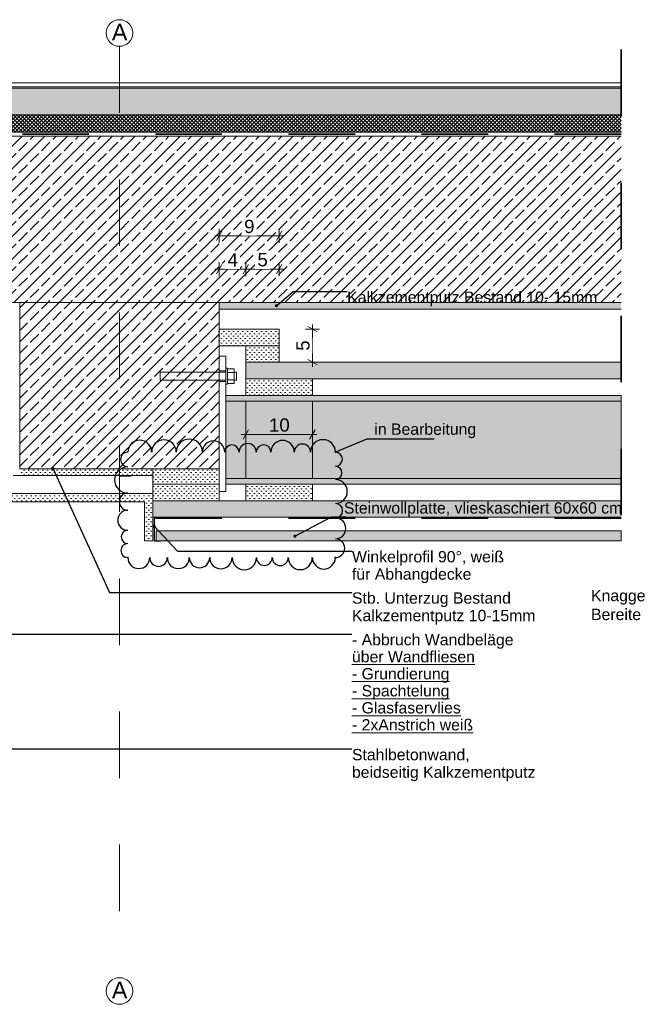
# Model space of a CAD drawing. Header units: metres. Extents: x 0 to 114, y 1 to 7.
# Tile 19 of 50: x 0.4 to 1.33, y 5.31 to 6.79. Entities that reach past the tile are written whole.
import ezdxf

# ---------------------------------------------------------------- set-up
doc = ezdxf.new("R2010")
doc.units = ezdxf.units.M
doc.header["$MEASUREMENT"] = 0
for name, pattern in [('ACAD_ISO02W100', [0.015, 0.012, -0.003]), ('Achse', [0.04, 0.02, -0.01, 0, -0.01]), ('Strichlinie eng', [0.023, 0.015, -0.008]), ('Wipeout_Contour', [1, 0, -1])]:
    doc.linetypes.add(name, pattern=pattern)
for name, color, linetype in [('152 - Bemaßung_ Beschriftung.Ausbau', 7, 'Continuous'), ('209 - Marker.Änderung', 7, 'Continuous'), ('301 - Elemente.Linie', 7, 'Continuous'), ('603 - Struktur.Bodenplatte_ Decke Roh', 7, 'Continuous'), ('608 - Struktur.Träger', 7, 'Continuous'), ('650 - Abdeckung.Fußboden Aufbau', 7, 'Continuous'), ('Neubau_301 - Elemente.Linie', 7, 'Continuous'), ('Neubau_651 - Abdeckung.Decke abgehängt_ bekleidet', 7, 'Continuous'), ('Neubau_653 - Abdeckung.TB Verkofferung', 7, 'Continuous')]:
    doc.layers.add(name, color=color, linetype=linetype)
doc.styles.add('ERSTELLTER_STIL_1', font='txt')
doc.dimstyles.new('ERSTELLTER_STIL__1', dxfattribs={"dimtxt": 0.02, "dimasz": 0.01064, "dimexe": 0.18, "dimexo": 0.0625, "dimgap": 0, "dimtad": 1, "dimtih": 1, "dimtoh": 1, "dimzin": 0, "dimdsep": 46, "dimtxsty": 'ERSTELLTER_STIL_1', "dimblk": 'ARROWHEAD_2', "dimblk1": 'ARROWHEAD_2', "dimblk2": 'ARROWHEAD_2', "dimcen": 0.09, "dimse1": 1, "dimse2": 1, "dimclrd": 7, "dimclre": 7, "dimclrt": 7, "dimazin": 0, "dimtfac": 1, "dimtdec": 4, "dimtmove": 0, "dimatfit": 3, "dimfxl": 1, "dimtolj": 1, "dimtzin": 0, "dimarcsym": 0})
doc.dimstyles.new('ERSTELLTER_STIL__2', dxfattribs={"dimtxt": 0.02, "dimasz": 0.01064, "dimexe": 0.18, "dimexo": 0.0625, "dimgap": 0, "dimtad": 1, "dimzin": 0, "dimdsep": 46, "dimtxsty": 'ERSTELLTER_STIL_1', "dimblk": 'ARROWHEAD_2', "dimblk1": 'ARROWHEAD_2', "dimblk2": 'ARROWHEAD_2', "dimcen": 0.09, "dimse1": 1, "dimse2": 1, "dimclrd": 7, "dimclre": 7, "dimclrt": 7, "dimazin": 0, "dimtfac": 1, "dimtdec": 4, "dimtmove": 0, "dimatfit": 3, "dimfxl": 1, "dimtolj": 1, "dimtzin": 0, "dimarcsym": 0})
doc.dimstyles.new('ERSTELLTER_STIL__3', dxfattribs={"dimtxt": 0.18, "dimasz": 0.00912, "dimexe": 0.18, "dimexo": 0.0625, "dimgap": 0, "dimtad": 0, "dimtih": 1, "dimtoh": 1, "dimdec": 4, "dimzin": 0, "dimdsep": 46, "dimcen": 0.09, "dimadec": 0, "dimazin": 0, "dimtfac": 1, "dimtdec": 4, "dimtmove": 0, "dimatfit": 3, "dimldrblk": 'ARROWHEAD_11', "dimfxl": 1, "dimtolj": 1, "dimtzin": 0, "dimarcsym": 0})
pattern_1 = [(45, (0, 0), (-0.01697056, 0.01697056), []), (45, (-0.008485, 0.008485), (-0.01697056, 0.01697056), [0.018, -0.006])]
pattern_2 = [(45, (0, 0), (-0.003535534, 0.003535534), [0, -0.005])]

# ---------------------------------------------------------------- blocks, each defined once
blk = doc.blocks.new('*D45')
at = {"layer": '152 - Bemaßung_ Beschriftung.Ausbau', "color": 7, "linetype": 'Continuous', "lineweight": 5}
for p, q in [((0.8505, 6.325), (0.8295, 6.325)), ((0.847, 6.321), (0.833, 6.329)), ((0.84, 6.325), (0.84, 6.3318)), ((0.84, 6.275), (0.84, 6.325)), ((0.833, 6.279), (0.847, 6.271)), ((0.8505, 6.275), (0.8295, 6.275)), ((0.84, 6.2682), (0.84, 6.275))]:
    blk.add_line(p, q, dxfattribs=at)
at = {"color": 254, "linetype": 'Wipeout_Contour', "lineweight": 0, "ltscale": 25.49373}
blk.add_wipeout([(0.8397, 6.2887), (0.8397, 6.3113), (0.8122, 6.3113), (0.8122, 6.2887)], dxfattribs=at).dxf.layer = '152 - Bemaßung_ Beschriftung.Ausbau'
at = {"layer": '152 - Bemaßung_ Beschriftung.Ausbau', "color": 7, "lineweight": 5, "insert": (0.836, 6.2924), "char_height": 0.02, "attachment_point": 7, "rotation": 90, "style": 'ERSTELLTER_STIL_1'}
blk.add_mtext('\\A1;{\\pql;\\fArial|b0|i0|c0|p38;5}', dxfattribs=at)
blk = doc.blocks.new('ARROWHEAD_2')
at = {"color": 0, "linetype": 'Continuous', "lineweight": 0}
for p, q in [((0, 0), (-1, 0)), ((-0.38, -0.66), (0.38, 0.66))]:
    blk.add_line(p, q, dxfattribs=at)
blk = doc.blocks.new('*D46')
at = {"layer": '152 - Bemaßung_ Beschriftung.Ausbau', "color": 7, "linetype": 'Continuous', "lineweight": 5}
for p, q in [((0.7, 6.4045), (0.7, 6.4255)), ((0.74, 6.4045), (0.74, 6.4255)), ((0.6931, 6.415), (0.7, 6.415)), ((0.704, 6.422), (0.6959, 6.408)), ((0.7, 6.415), (0.74, 6.415)), ((0.744, 6.422), (0.7359, 6.408))]:
    blk.add_line(p, q, dxfattribs=at)
at = {"color": 254, "linetype": 'Wipeout_Contour', "lineweight": 0, "ltscale": 25.953553}
blk.add_wipeout([(0.7086, 6.4152), (0.7313, 6.4152), (0.7313, 6.4427), (0.7086, 6.4427)], dxfattribs=at).dxf.layer = '152 - Bemaßung_ Beschriftung.Ausbau'
at = {"layer": '152 - Bemaßung_ Beschriftung.Ausbau', "color": 7, "lineweight": 5, "insert": (0.7124, 6.419), "char_height": 0.02, "attachment_point": 7, "style": 'ERSTELLTER_STIL_1'}
blk.add_mtext('\\A1;{\\pql;\\fArial|b0|i0|c0|p38;4}', dxfattribs=at)
blk = doc.blocks.new('*D47')
at = {"layer": '152 - Bemaßung_ Beschriftung.Ausbau', "color": 7, "linetype": 'Continuous', "lineweight": 5}
for p, q in [((0.74, 6.4045), (0.74, 6.4255)), ((0.79, 6.4045), (0.79, 6.4255)), ((0.744, 6.422), (0.7359, 6.408)), ((0.74, 6.415), (0.79, 6.415)), ((0.7859, 6.408), (0.794, 6.422)), ((0.79, 6.415), (0.7968, 6.415))]:
    blk.add_line(p, q, dxfattribs=at)
at = {"color": 254, "linetype": 'Wipeout_Contour', "lineweight": 0, "ltscale": 25.974086}
blk.add_wipeout([(0.7536, 6.4152), (0.7763, 6.4152), (0.7763, 6.4427), (0.7536, 6.4427)], dxfattribs=at).dxf.layer = '152 - Bemaßung_ Beschriftung.Ausbau'
at = {"layer": '152 - Bemaßung_ Beschriftung.Ausbau', "color": 7, "lineweight": 5, "insert": (0.7574, 6.419), "char_height": 0.02, "attachment_point": 7, "style": 'ERSTELLTER_STIL_1'}
blk.add_mtext('\\A1;{\\pql;\\fArial|b0|i0|c0|p38;5}', dxfattribs=at)
blk = doc.blocks.new('*D48')
at = {"layer": '152 - Bemaßung_ Beschriftung.Ausbau', "color": 7, "linetype": 'Continuous', "lineweight": 5}
for p, q in [((0.704, 6.472), (0.6959, 6.458)), ((0.7, 6.4545), (0.7, 6.4755)), ((0.7859, 6.458), (0.794, 6.472)), ((0.79, 6.4545), (0.79, 6.4755)), ((0.6931, 6.465), (0.7, 6.465)), ((0.7, 6.465), (0.79, 6.465)), ((0.79, 6.465), (0.7968, 6.465))]:
    blk.add_line(p, q, dxfattribs=at)
at = {"color": 254, "linetype": 'Wipeout_Contour', "lineweight": 0, "ltscale": 26.162907}
blk.add_wipeout([(0.7336, 6.4652), (0.7563, 6.4652), (0.7563, 6.4927), (0.7336, 6.4927)], dxfattribs=at).dxf.layer = '152 - Bemaßung_ Beschriftung.Ausbau'
at = {"layer": '152 - Bemaßung_ Beschriftung.Ausbau', "color": 7, "lineweight": 5, "insert": (0.7374, 6.469), "char_height": 0.02, "attachment_point": 7, "style": 'ERSTELLTER_STIL_1'}
blk.add_mtext('\\A1;{\\pql;\\fArial|b0|i0|c0|p38;9}', dxfattribs=at)
blk = doc.blocks.new('*D49')
at = {"layer": '152 - Bemaßung_ Beschriftung.Ausbau', "color": 7, "linetype": 'Continuous', "lineweight": 5}
for p, q in [((0.744, 6.1735), (0.7359, 6.1595)), ((0.74, 6.156), (0.74, 6.177)), ((0.8359, 6.1595), (0.844, 6.1735)), ((0.84, 6.156), (0.84, 6.177)), ((0.7331, 6.1665), (0.74, 6.1665)), ((0.74, 6.1665), (0.84, 6.1665)), ((0.84, 6.1665), (0.8468, 6.1665))]:
    blk.add_line(p, q, dxfattribs=at)
at = {"layer": '152 - Bemaßung_ Beschriftung.Ausbau', "color": 7, "lineweight": 5, "insert": (0.7748, 6.1705), "char_height": 0.02, "attachment_point": 7, "style": 'ERSTELLTER_STIL_1'}
blk.add_mtext('\\A1;{\\pql;\\fArial|b0|i0|c0|p38;10}', dxfattribs=at)
blk = doc.blocks.new('ARROWHEAD_11')
at = {"color": 0, "linetype": 'Continuous', "lineweight": 0}
blk.add_line((0, 0), (-1, 0), dxfattribs=at)
at = {"color": 0, "linetype": 'Continuous', "lineweight": 0, "const_width": 0.25, "flags": 128}
blk.add_lwpolyline([(-0.125, 0, 1), (0.125, 0, 1)], format="xyb", close=True, dxfattribs=at)

msp = doc.modelspace()

# ---------------------------------------------------------------- hatches: boundary and pattern name
at = {"layer": '603 - Struktur.Bodenplatte_ Decke Roh', "linetype": 'Continuous', "lineweight": 0, "true_color": 0xffdfdf}
msp.add_hatch(color=254, dxfattribs=at).paths.add_polyline_path([(1.3041, 6.225), (0.71, 6.225), (0.71, 6.092), (1.3041, 6.092)])
at = {"layer": '650 - Abdeckung.Fußboden Aufbau', "linetype": 'Continuous', "lineweight": 5}
h = msp.add_hatch(dxfattribs=at)
h.set_pattern_fill('Beton__unbewehrt_0001', color=1, style=0, pattern_type=2)
h.set_pattern_definition([(45, (0, 0), (-0.007071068, 0.007071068), [0.0075, -0.0025]), (45, (3e-18, 0.007071), (-0.007071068, 0.007071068), [0.0075, -0.0025])])
h.paths.add_polyline_path([(0.265, 6.687), (0.265, 6.647), (1.3041, 6.647), (1.3041, 6.687)])
at = {"layer": 'Neubau_651 - Abdeckung.Decke abgehängt_ bekleidet', "linetype": 'Continuous', "lineweight": 5}
h = msp.add_hatch(dxfattribs=at)
h.set_pattern_fill('Gips_0001', style=0, pattern_type=2)
h.set_pattern_definition(pattern_2)
h.paths.add_polyline_path([(0.74, 6.3), (0.74, 6.275), (0.79, 6.275), (0.79, 6.3)])
h = msp.add_hatch(dxfattribs=at)
h.set_pattern_fill('Gips_0001', style=0, pattern_type=2)
h.set_pattern_definition(pattern_2)
h.paths.add_polyline_path([(0.74, 6.275), (0.74, 6.25), (1.3041, 6.25), (1.3041, 6.275)])
h = msp.add_hatch(dxfattribs=at)
h.set_pattern_fill('Gips_0001', style=0, pattern_type=2)
h.set_pattern_definition(pattern_2)
h.paths.add_polyline_path([(0.74, 6.25), (0.74, 6.225), (0.84, 6.225), (0.84, 6.25)])
h = msp.add_hatch(dxfattribs=at)
h.set_pattern_fill('Gips_0001', style=0, pattern_type=2)
h.set_pattern_definition(pattern_2)
h.paths.add_polyline_path([(0.6, 6.092), (0.6, 6.067), (0.7, 6.067), (0.7, 6.092)])
h = msp.add_hatch(dxfattribs=at)
h.set_pattern_fill('Gips_0001', style=0, pattern_type=2)
h.set_pattern_definition(pattern_2)
h.paths.add_polyline_path([(0.74, 6.092), (0.74, 6.067), (0.84, 6.067), (0.84, 6.092)])
h = msp.add_hatch(dxfattribs=at)
h.set_pattern_fill('Gips_0001', style=0, pattern_type=2)
h.set_pattern_definition(pattern_2)
h.paths.add_polyline_path([(0.6, 6.067), (0.6, 6.042), (1.3041, 6.042), (1.3041, 6.067)])
h = msp.add_hatch(dxfattribs=at)
h.set_pattern_fill('Gips_0001', style=0, pattern_type=2)
h.set_pattern_definition(pattern_2)
h.paths.add_polyline_path([(0.605, 6.0215), (0.605, 6.0065), (1.3041, 6.0065), (1.3041, 6.0215)])
at = {"layer": 'Neubau_653 - Abdeckung.TB Verkofferung', "linetype": 'Continuous', "lineweight": 5}
h = msp.add_hatch(dxfattribs=at)
h.set_pattern_fill('Gips_0001', style=0, pattern_type=2)
h.set_pattern_definition(pattern_2)
h.paths.add_polyline_path([(0.26, 6.0655), (0.5875, 6.0655), (0.5875, 6.078), (0.26, 6.078)])
h = msp.add_hatch(dxfattribs=at)
h.set_pattern_fill('Gips_0001', style=0, pattern_type=2)
h.set_pattern_definition(pattern_2)
h.paths.add_polyline_path([(0.5875, 6.0065), (0.6, 6.0065), (0.6, 6.078), (0.5875, 6.078)])

# ---------------------------------------------------------------- linework, layer by layer
at = {"color": 1, "linetype": 'Continuous', "lineweight": 9}
for p, q in [((0.71, 6.284), (0.71, 6.081)), ((0.71, 6.266), (0.7125, 6.266)), ((0.7125, 6.2658), (0.7125, 6.266)), ((0.7125, 6.2651), (0.7125, 6.2658)), ((0.7125, 6.264), (0.7125, 6.2651)), ((0.7125, 6.265), (0.7225, 6.265)), ((0.7125, 6.2625), (0.7125, 6.264)), ((0.7125, 6.2607), (0.7125, 6.2625)), ((0.7125, 6.2586), (0.7125, 6.2607)), ((0.7225, 6.265), (0.7225, 6.2595)), ((0.7125, 6.2595), (0.7225, 6.2595)), ((0.7125, 6.2564), (0.7125, 6.2586)), ((0.7125, 6.254), (0.7125, 6.2564)), ((0.7125, 6.2517), (0.7125, 6.254)), ((0.7125, 6.2494), (0.7125, 6.2517)), ((0.7125, 6.2474), (0.7125, 6.2494)), ((0.7125, 6.2486), (0.7225, 6.2486)), ((0.7125, 6.2456), (0.7125, 6.2474)), ((0.7225, 6.26), (0.726, 6.26)), ((0.7225, 6.2595), (0.7225, 6.2486)), ((0.7225, 6.2486), (0.7225, 6.2431)), ((0.726, 6.248), (0.7225, 6.248)), ((0.726, 6.26), (0.726, 6.2596)), ((0.726, 6.2596), (0.726, 6.2583)), ((0.726, 6.2583), (0.726, 6.2563)), ((0.726, 6.2563), (0.726, 6.254)), ((0.726, 6.254), (0.726, 6.2517)), ((0.726, 6.2517), (0.726, 6.2498)), ((0.726, 6.2498), (0.726, 6.2485)), ((0.726, 6.2485), (0.726, 6.248)), ((0.7125, 6.242), (0.71, 6.242)), ((0.7125, 6.2441), (0.7125, 6.2456)), ((0.7125, 6.243), (0.7125, 6.2441)), ((0.7225, 6.2431), (0.7125, 6.2431)), ((0.7125, 6.2423), (0.7125, 6.243)), ((0.7125, 6.242), (0.7125, 6.2423)), ((0.71, 6.081), (0.7, 6.081))]:
    msp.add_line(p, q, dxfattribs=at)
at = {"layer": '209 - Marker.Änderung', "color": 1, "linetype": 'Continuous', "lineweight": 25}
for p, q in [((0.9227, 6.1599), (0.8745, 6.14)), ((0.9227, 6.1599), (0.993, 6.1599)), ((0.993, 6.1599), (1.023, 6.1599))]:
    msp.add_line(p, q, dxfattribs=at)
for centre, radius, start, end in [((0.7952, 6.14), 0.0176, 0, 180), ((0.8558, 6.14), 0.0187, 0, 180), ((0.719, 6.14), 0.0108, 0, 180), ((0.7427, 6.14), 0.0129, 0, 180), ((0.7666, 6.14), 0.011, 0, 180), ((0.825, 6.14), 0.0122, 0, 180), ((0.8745, 6.1294), 0.0106, 270, 90), ((0.8745, 6.1088), 0.01, 270, 90), ((0.8745, 6.0808), 0.018, 270, 90), ((0.5625, 6.0656), 0.0129, 90, 270), ((0.8745, 6.0519), 0.0109, 270, 90), ((0.5625, 6.0376), 0.0151, 90, 270), ((0.8745, 6.0254), 0.0157, 270, 90), ((0.5625, 6.0125), 0.01, 90, 270), ((0.8745, 5.9956), 0.0141, 270, 90), ((0.5625, 5.992), 0.0105, 90, 270), ((0.579, 5.9815), 0.0165, 180, 0), ((0.6087, 5.9815), 0.0132, 180, 0), ((0.6385, 5.9815), 0.0165, 180, 0), ((0.6703, 5.9815), 0.0153, 180, 0), ((0.7025, 5.9815), 0.0169, 180, 0), ((0.7377, 5.9815), 0.0182, 180, 0), ((0.7678, 5.9815), 0.0119, 180, 0), ((0.7917, 5.9815), 0.012, 180, 0), ((0.8218, 5.9815), 0.0181, 180, 0), ((0.8572, 5.9815), 0.0172, 180, 0)]:
    msp.add_arc(centre, radius, start, end, dxfattribs=at)
for p in [(0.8745, 6.14), (0.5625, 5.9815), (0.8745, 5.9815)]:
    msp.add_point(p, dxfattribs=at)
at = {"layer": '301 - Elemente.Linie', "color": 92, "linetype": 'Strichlinie eng', "lineweight": 35, "true_color": 0x00be00, "flags": 128}
msp.add_lwpolyline([(1.3041, 6.0405), (0.6, 6.0405), (0.6, 6.1042), (0.55, 6.1042)], dxfattribs=at)
at = {"layer": '301 - Elemente.Linie', "color": 160, "linetype": 'Continuous', "lineweight": 9, "true_color": 0x3232ff}
for centre in [(0.55, 6.77), (0.55, 5.33)]:
    msp.add_circle(centre, 0.02, dxfattribs=at)
at = {"layer": '603 - Struktur.Bodenplatte_ Decke Roh', "color": 1, "linetype": 'Continuous', "lineweight": 13, "flags": 128}
for points in [[(1.3041, 6.275), (0.74, 6.275), (0.74, 6.25), (1.3041, 6.25)], [(1.3041, 6.092), (0.74, 6.092), (0.74, 6.067), (1.3041, 6.067)], [(1.3041, 6.067), (0.6, 6.067), (0.6, 6.042), (1.3041, 6.042)]]:
    msp.add_lwpolyline(points, dxfattribs=at)
at = {"layer": '603 - Struktur.Bodenplatte_ Decke Roh', "color": 1, "linetype": 'Continuous', "lineweight": 18, "flags": 128}
msp.add_lwpolyline([(1.3041, 6.225), (0.71, 6.225), (0.71, 6.092), (1.3041, 6.092)], close=True, dxfattribs=at)
at = {"layer": '603 - Struktur.Bodenplatte_ Decke Roh', "color": 1, "linetype": 'Continuous', "lineweight": 9, "flags": 128}
msp.add_lwpolyline([(1.3041, 6.2165), (0.71, 6.2165), (0.71, 6.1005), (1.3041, 6.1005)], dxfattribs=at)
at = {"layer": '603 - Struktur.Bodenplatte_ Decke Roh', "color": 1, "linetype": 'Continuous', "lineweight": 13, "flags": 128}
msp.add_lwpolyline([(0.74, 6.1005), (0.84, 6.1005), (0.84, 6.2165), (0.74, 6.2165)], close=True, dxfattribs=at)
at = {"layer": '650 - Abdeckung.Fußboden Aufbau', "color": 1, "linetype": 'Continuous', "lineweight": 13}
for p, q in [((1.3041, 6.695), (0.265, 6.695)), ((1.3041, 6.689), (0.265, 6.689)), ((1.3041, 6.687), (0.265, 6.687)), ((1.3041, 6.647), (0.265, 6.647))]:
    msp.add_line(p, q, dxfattribs=at)
at = {"layer": 'Neubau_301 - Elemente.Linie', "color": 1, "linetype": 'Continuous', "lineweight": 25, "flags": 128}
msp.add_lwpolyline([(0.602, 6.0415), (0.602, 6.0065), (0.612, 6.0065)], dxfattribs=at)
at = {"layer": 'Neubau_651 - Abdeckung.Decke abgehängt_ bekleidet', "color": 1, "linetype": 'Continuous', "lineweight": 13, "flags": 128}
for points in [[(0.74, 6.3), (0.74, 6.275), (0.79, 6.275), (0.79, 6.3)], [(0.74, 6.25), (0.74, 6.225), (0.84, 6.225), (0.84, 6.25)], [(0.6, 6.092), (0.6, 6.067), (0.7, 6.067), (0.7, 6.092)], [(0.74, 6.092), (0.74, 6.067), (0.84, 6.067), (0.84, 6.092)]]:
    msp.add_lwpolyline(points, close=True, dxfattribs=at)
at = {"layer": 'Neubau_651 - Abdeckung.Decke abgehängt_ bekleidet', "color": 1, "linetype": 'Continuous', "lineweight": 9, "flags": 128}
msp.add_lwpolyline([(0.605, 6.0215), (0.605, 6.0065), (1.3041, 6.0065), (1.3041, 6.0215)], close=True, dxfattribs=at)
at = {"layer": 'Neubau_653 - Abdeckung.TB Verkofferung', "color": 1, "linetype": 'Continuous', "lineweight": 5, "flags": 128}
for points in [[(0.6, 6.078), (0.6, 6.0065), (0.5875, 6.0065), (0.5875, 6.0655), (0.26, 6.0655), (0.26, 6.105)], [(0.6, 6.105), (0.4, 6.105), (0.39, 6.105)], [(0.6, 6.078), (0.26, 6.078)]]:
    msp.add_lwpolyline(points, dxfattribs=at)

# ---------------------------------------------------------------- texts
at = {"layer": '152 - Bemaßung_ Beschriftung.Ausbau', "color": 160, "linetype": 'Continuous', "lineweight": 9, "true_color": 0x3232ff, "char_height": 0.025, "attachment_point": 4, "style": 'ERSTELLTER_STIL_1'}
for insert in [(0.5386, 6.7714), (0.5386, 5.3314)]:
    msp.add_mtext('\\A1;{\\pql;\\fArial|b0|i0|c0|p38;A}', dxfattribs=dict(at, insert=insert))
at = {"layer": '152 - Bemaßung_ Beschriftung.Ausbau', "color": 7, "linetype": 'Continuous', "lineweight": 9, "char_height": 0.017, "style": 'ERSTELLTER_STIL_1'}
for s, insert, attachment_point in [('\\A1;{\\pqr;\\fArial|b0|i0|c0|p38;Steinwollplatte, vlieskaschiert 60x60 cm}', (1.3058, 6.0425), 9), ('\\A1;{\\pql;\\fArial|b0|i0|c0|p38;Knagge, Glasroc F, Achsabstand ≤ \\fArial|b0|i0|c0|p38;1,25c\\fArial|b0|i0|c0|p38;m,\\P\\pql;\\fArial|b0|i0|c0|p38;Bereite = 100mm, Stärke = 25mm\\P\\pqr;\\fArial|b0|i0|c0|p38;}', (1.2589, 5.9329), 1)]:
    msp.add_mtext(s, dxfattribs=dict(at, insert=insert, attachment_point=attachment_point))
at = {"layer": '152 - Bemaßung_ Beschriftung.Ausbau', "color": 7, "linetype": 'Continuous', "lineweight": 9, "char_height": 0.017, "attachment_point": 1, "style": 'ERSTELLTER_STIL_1'}
for s, insert, line_spacing_factor in [('\\A1;{\\pql;\\fArial|b0|i0|c0|p38;Winkelprofil 90°\\fArial|b0|i0|c0|p38;, weiß\\P\\pql;\\fArial|b0|i0|c0|p38;für \\fArial|b0|i0|c0|p38;Abhangdecke}', (0.8995, 5.9913), 0.921299), ('\\A1;{\\pql;\\fArial|b0|i0|c0|p38;Stb. Unterzug Bestand\\P\\pql;\\fArial|b0|i0|c0|p38;Kalkzementputz 10-15mm}', (0.8995, 5.9292), 0.9285), ('\\A1;{\\pql;\\fArial|b0|i0|c0|p38;- Abbruch Wandbeläge\\P\\pql;\\fArial|b0|i0|c0|p38;\\L\\Lüber Wandfliesen\\P\\pql;\\fArial|b0|i0|c0|p38;- Grundierung\\P\\pql;\\fArial|b0|i0|c0|p38;- Spachtelung\\P\\pql;\\fArial|b0|i0|c0|p38;- Glasfaservlies\\P\\pql;\\fArial|b0|i0|c0|p38;- 2xAnstrich weiß }', (0.8995, 5.8666), 0.90335), ('\\A1;{\\pql;\\fArial|b0|i0|c0|p38;Stahlbetonwand,\\P\\pql;\\fArial|b0|i0|c0|p38;beidseitig\\fArial|b0|i0|c0|p38; Kalkzementputz}', (0.8995, 5.6938), 0.930574)]:
    msp.add_mtext(s, dxfattribs=dict(at, insert=insert, line_spacing_factor=line_spacing_factor))
at = {"layer": '209 - Marker.Änderung', "color": 1, "lineweight": 25, "char_height": 0.017, "style": 'ERSTELLTER_STIL_1'}
for s, insert, attachment_point in [('\\A1;{\\pql;\\fArial|b0|i0|c0|p38;in Bearbeitung}', (0.9331, 6.1609), 7), ('\\A1;{\\pql;\\fArial|b0|i0|c0|p38;}', (0.9878, 6.1599), 1)]:
    msp.add_mtext(s, dxfattribs=dict(at, insert=insert, attachment_point=attachment_point))

# ---------------------------------------------------------------- dimensions: what is measured, and where the dimension line sits
at = {"layer": '152 - Bemaßung_ Beschriftung.Ausbau', "color": 7, "linetype": 'Continuous', "lineweight": 5}
dim = msp.add_linear_dim(base=(0.84, 6.1665), p1=(0.74, 6.2165), p2=(0.84, 6.2165), dimstyle='ERSTELLTER_STIL__1', dxfattribs=at)
dim.commit()
dim.dimension.update_dxf_attribs({"geometry": '*D49', "text_midpoint": (0.7901, 6.1805), "dimtype": 160})

# ---------------------------------------------------------------- leaders
at = {"layer": '152 - Bemaßung_ Beschriftung.Ausbau', "color": 7, "linetype": 'Continuous', "lineweight": 9, "annotation_type": 0, "has_hookline": 1}
for points, hookline_direction, text_width in [([(1.9136, 6.1334), (1.717, 5.9329), (1.7139, 5.9329)], 1, 0.455), ([(0.8138, 6.0138), (0.8685, 6.0425), (0.8904, 6.0425)], 0, 0.4154), ([(0.602, 6.0287), (0.637, 5.9913), (0.8995, 5.9913)], 0, 0.2274), ([(0.2488, 5.7961), (0.3232, 5.8666), (0.8995, 5.8666)], 0, 0.2409), ([(0.1723, 5.7814), (0.2647, 5.6938), (0.8995, 5.6938)], 0, 0.2736)]:
    msp.add_leader(points, dimstyle='ERSTELLTER_STIL__3', dxfattribs=dict(at, hookline_direction=hookline_direction, text_width=text_width))

# ---------------------------------------------------------------- wipeouts: each hides what was drawn before it
at = {"color": 254, "linetype": 'Wipeout_Contour', "lineweight": 0, "ltscale": 25.13665}
msp.add_wipeout([(0.4, 6.115), (0.7, 6.115), (0.7, 6.365), (0.4, 6.365)], dxfattribs=at).dxf.layer = '608 - Struktur.Träger'

# ---------------------------------------------------------------- next in the draw order: hatches: boundary and pattern name
at = {"layer": '608 - Struktur.Träger', "linetype": 'Continuous', "lineweight": 5}
h = msp.add_hatch(dxfattribs=at)
h.set_pattern_fill('Beton__Stahlbeton_0001', style=0, pattern_type=2)
h.set_pattern_definition(pattern_1)
h.paths.add_polyline_path([(0.4, 6.115), (0.7, 6.115), (0.7, 6.365), (0.4, 6.365)])
h = msp.add_hatch(dxfattribs=at)
h.set_pattern_fill('Gips_0001', style=0, pattern_type=2)
h.set_pattern_definition(pattern_2)
h.paths.add_polyline_path([(0.6, 6.115), (0.4, 6.115), (0.4, 6.105), (0.6, 6.105)])
at = {"layer": 'Neubau_651 - Abdeckung.Decke abgehängt_ bekleidet', "linetype": 'Continuous', "lineweight": 5}
h = msp.add_hatch(dxfattribs=at)
h.set_pattern_fill('Gips_0001', style=0, pattern_type=2)
h.set_pattern_definition(pattern_2)
h.paths.add_polyline_path([(0.7, 6.325), (0.7, 6.3), (0.79, 6.3), (0.79, 6.325)])
h = msp.add_hatch(dxfattribs=at)
h.set_pattern_fill('Gips_0001', style=0, pattern_type=2)
h.set_pattern_definition(pattern_2)
h.paths.add_polyline_path([(0.6, 6.115), (0.6, 6.092), (0.7, 6.092), (0.7, 6.115)])

# ---------------------------------------------------------------- next in the draw order: linework, layer by layer
at = {"color": 1, "linetype": 'Continuous', "lineweight": 9}
for p, q in [((0.7, 6.284), (0.71, 6.284)), ((0.7, 6.284), (0.7, 6.081)), ((0.611, 6.26), (0.681, 6.26)), ((0.611, 6.2596), (0.611, 6.26)), ((0.611, 6.2583), (0.611, 6.2596)), ((0.611, 6.2563), (0.611, 6.2583)), ((0.611, 6.254), (0.611, 6.2563)), ((0.611, 6.2517), (0.611, 6.254)), ((0.611, 6.2498), (0.611, 6.2517)), ((0.611, 6.2485), (0.611, 6.2498)), ((0.611, 6.248), (0.611, 6.2485)), ((0.681, 6.248), (0.611, 6.248)), ((0.681, 6.26), (0.7, 6.26)), ((0.7, 6.248), (0.681, 6.248))]:
    msp.add_line(p, q, dxfattribs=at)
at = {"color": 1, "linetype": 'ACAD_ISO02W100', "lineweight": 9}
for p, q in [((0.7, 6.262), (0.71, 6.262)), ((0.7, 6.26), (0.71, 6.26)), ((0.71, 6.248), (0.7, 6.248)), ((0.71, 6.246), (0.7, 6.246))]:
    msp.add_line(p, q, dxfattribs=at)
at = {"layer": '209 - Marker.Änderung', "color": 1, "linetype": 'Continuous', "lineweight": 25}
for centre, radius, start, end in [((0.5804, 6.14), 0.0179, 0, 180), ((0.6169, 6.14), 0.0185, 0, 180), ((0.655, 6.14), 0.0196, 0, 180), ((0.6914, 6.14), 0.0168, 0, 180), ((0.5625, 6.129), 0.011, 90, 270), ((0.5625, 6.0982), 0.0198, 90, 270)]:
    msp.add_arc(centre, radius, start, end, dxfattribs=at)
at = {"layer": '603 - Struktur.Bodenplatte_ Decke Roh', "color": 7, "linetype": 'Continuous', "lineweight": 5}
msp.add_line((1.3041, 6.355), (0.7, 6.355), dxfattribs=at)
at = {"layer": '608 - Struktur.Träger', "color": 7, "linetype": 'Continuous', "lineweight": 13}
msp.add_line((0.7, 6.115), (0.4, 6.115), dxfattribs=at)
at = {"layer": '608 - Struktur.Träger', "color": 7, "linetype": 'Continuous', "lineweight": 5}
msp.add_line((0.7, 6.115), (0.7, 6.105), dxfattribs=at)
at = {"layer": 'Neubau_651 - Abdeckung.Decke abgehängt_ bekleidet', "color": 1, "linetype": 'Continuous', "lineweight": 13, "flags": 128}
for points in [[(0.7, 6.325), (0.7, 6.3), (0.79, 6.3), (0.79, 6.325)], [(0.6, 6.115), (0.6, 6.092), (0.7, 6.092), (0.7, 6.115)]]:
    msp.add_lwpolyline(points, close=True, dxfattribs=at)

# ---------------------------------------------------------------- next in the draw order: leaders
at = {"layer": '152 - Bemaßung_ Beschriftung.Ausbau', "color": 7, "linetype": 'Continuous', "lineweight": 9, "annotation_type": 0, "has_hookline": 1, "hookline_direction": 0, "text_width": 0.2724}
msp.add_leader([(0.4503, 6.115), (0.5352, 5.9292), (0.8995, 5.9292)], dimstyle='ERSTELLTER_STIL__3', dxfattribs=at)

# ---------------------------------------------------------------- next in the draw order: dimensions: what is measured, and where the dimension line sits
at = {"layer": '152 - Bemaßung_ Beschriftung.Ausbau', "color": 7, "linetype": 'Continuous', "lineweight": 5}
dim = msp.add_linear_dim(base=(0.84, 6.325), p1=(0.79, 6.275), p2=(0.79, 6.325), angle=90, dimstyle='ERSTELLTER_STIL__2', dxfattribs=at)
dim.commit()
dim.dimension.update_dxf_attribs({"geometry": '*D45', "text_midpoint": (0.826, 6.3), "dimtype": 160, "text_rotation": 90})

# ---------------------------------------------------------------- next in the draw order: wipeouts: each hides what was drawn before it
at = {"color": 254, "linetype": 'Wipeout_Contour', "lineweight": 0, "ltscale": 26.273752}
msp.add_wipeout([(0.005, 6.615), (0.005, 6.365), (1.3041, 6.365), (1.3041, 6.615)], dxfattribs=at).dxf.layer = '603 - Struktur.Bodenplatte_ Decke Roh'

# ---------------------------------------------------------------- next in the draw order: hatches: boundary and pattern name
at = {"layer": '603 - Struktur.Bodenplatte_ Decke Roh', "linetype": 'Continuous', "lineweight": 5}
h = msp.add_hatch(dxfattribs=at)
h.set_pattern_fill('Beton__Stahlbeton_0001', style=0, pattern_type=2)
h.set_pattern_definition(pattern_1)
h.paths.add_polyline_path([(0.005, 6.615), (0.005, 6.365), (1.3041, 6.365), (1.3041, 6.615)])
h = msp.add_hatch(dxfattribs=at)
h.set_pattern_fill('Gips_0001', style=0, pattern_type=2)
h.set_pattern_definition(pattern_2)
h.paths.add_polyline_path([(0.7, 6.365), (0.7, 6.355), (1.3041, 6.355), (1.3041, 6.365)])
at = {"layer": '650 - Abdeckung.Fußboden Aufbau', "linetype": 'Continuous', "lineweight": 5}
h = msp.add_hatch(dxfattribs=at)
h.set_pattern_fill('Dämmung__hart_2_0001', color=1, style=0, pattern_type=2)
h.set_pattern_definition([(45, (0, 0), (-0.0028284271, 0.0028284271), []), (135, (0, 0), (0.0028284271, 0.0028284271), [])])
h.paths.add_polyline_path([(0.265, 6.647), (0.265, 6.621), (1.3041, 6.621), (1.3041, 6.647)])

# ---------------------------------------------------------------- next in the draw order: linework, layer by layer
at = {"layer": '301 - Elemente.Linie', "color": 160, "linetype": 'Achse', "lineweight": 9, "true_color": 0x3232ff}
msp.add_line((0.55, 6.75), (0.55, 5.35), dxfattribs=at)
at = {"layer": '301 - Elemente.Linie', "color": 7, "linetype": 'Strichlinie eng', "lineweight": 35}
msp.add_line((1.3041, 6.745), (1.3041, 5.9755), dxfattribs=at)
at = {"layer": '301 - Elemente.Linie', "color": 92, "linetype": 'Strichlinie eng', "lineweight": 35, "true_color": 0x00be00, "flags": 128}
msp.add_lwpolyline([(1.3041, 6.618), (0.255, 6.618), (0.255, 6.745)], dxfattribs=at)
at = {"layer": '603 - Struktur.Bodenplatte_ Decke Roh', "color": 1, "linetype": 'Continuous', "lineweight": 13}
for p, q in [((0.255, 6.621), (1.3041, 6.621)), ((0.255, 6.615), (1.3041, 6.615))]:
    msp.add_line(p, q, dxfattribs=at)
at = {"layer": '603 - Struktur.Bodenplatte_ Decke Roh', "color": 7, "linetype": 'Continuous', "lineweight": 13, "flags": 128}
for points in [[(1.3041, 6.615), (0.255, 6.615), (0.245, 6.615)], [(1.3041, 6.365), (0.71, 6.365), (0.7, 6.365), (0.4, 6.365), (0.39, 6.365), (0.245, 6.365)]]:
    msp.add_lwpolyline(points, dxfattribs=at)
at = {"layer": '608 - Struktur.Träger', "color": 7, "linetype": 'Continuous', "lineweight": 13}
for p, q in [((0.4, 6.365), (0.4, 6.115)), ((0.7, 6.365), (0.7, 6.115))]:
    msp.add_line(p, q, dxfattribs=at)

# ---------------------------------------------------------------- next in the draw order: texts
at = {"layer": '152 - Bemaßung_ Beschriftung.Ausbau', "color": 7, "linetype": 'Continuous', "lineweight": 9, "insert": (0.8923, 6.3814), "char_height": 0.017, "attachment_point": 1, "style": 'ERSTELLTER_STIL_1'}
msp.add_mtext('\\A1;{\\pql;\\fArial|b0|i0|c0|p38;Kalkzementputz Bestand\\fArial|b0|i0|c0|p38; 10- 15mm}', dxfattribs=at)

# ---------------------------------------------------------------- next in the draw order: dimensions: what is measured, and where the dimension line sits
at = {"layer": '152 - Bemaßung_ Beschriftung.Ausbau', "color": 7, "linetype": 'Continuous', "lineweight": 5}
dim = msp.add_linear_dim(base=(0.74, 6.415), p1=(0.7, 6.325), p2=(0.74, 6.3), dimstyle='ERSTELLTER_STIL__1', dxfattribs=at)
dim.commit()
dim.dimension.update_dxf_attribs({"geometry": '*D46', "text_midpoint": (0.72, 6.429), "dimtype": 160})

# ---------------------------------------------------------------- next in the draw order: dimensions: what is measured, and where the dimension line sits
dim = msp.add_linear_dim(base=(0.79, 6.415), p1=(0.74, 6.3), p2=(0.79, 6.325), dimstyle='ERSTELLTER_STIL__1', dxfattribs=at)
dim.commit()
dim.dimension.update_dxf_attribs({"geometry": '*D47', "text_midpoint": (0.765, 6.429), "dimtype": 160})

# ---------------------------------------------------------------- next in the draw order: dimensions: what is measured, and where the dimension line sits
dim = msp.add_linear_dim(base=(0.79, 6.465), p1=(0.7, 6.325), p2=(0.79, 6.325), dimstyle='ERSTELLTER_STIL__1', dxfattribs=at)
dim.commit()
dim.dimension.update_dxf_attribs({"geometry": '*D48', "text_midpoint": (0.745, 6.479), "dimtype": 160})

# ---------------------------------------------------------------- next in the draw order: leaders
at = {"layer": '152 - Bemaßung_ Beschriftung.Ausbau', "color": 7, "linetype": 'Continuous', "lineweight": 9, "annotation_type": 0, "has_hookline": 1, "hookline_direction": 0, "text_width": 0.3726}
msp.add_leader([(0.7859, 6.3601), (0.811, 6.3814), (0.8923, 6.3814)], dimstyle='ERSTELLTER_STIL__3', dxfattribs=at)

doc.saveas('drawing.dxf')
